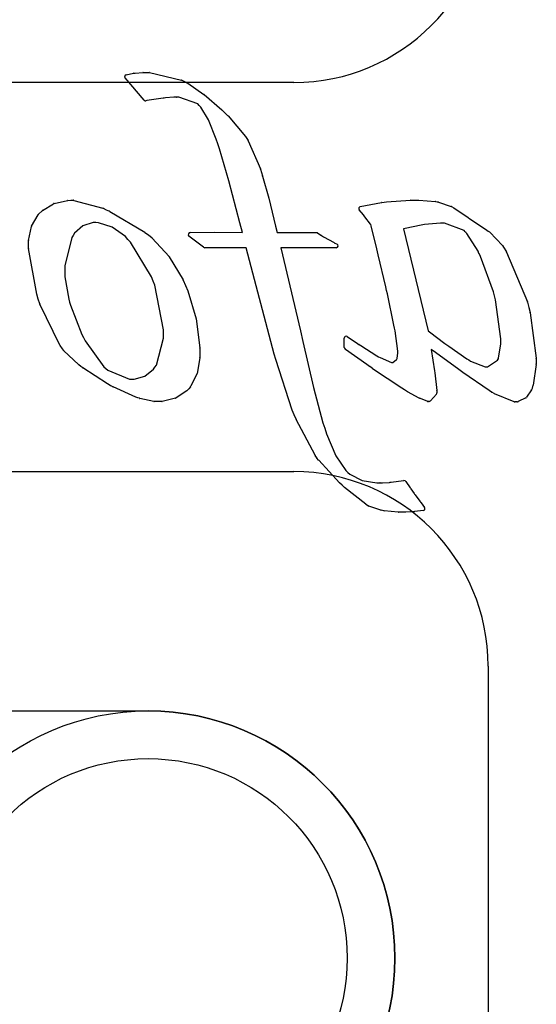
# Model space of a CAD drawing. Extents: x 0 to 29, y 0 to 17.
# Tile 7 of 9: x 22.1 to 24.7, y 4.8 to 9.8. Entities that reach past the tile are written whole.
import ezdxf

# ---------------------------------------------------------------- set-up
doc = ezdxf.new("R2010")
doc.units = 0
for name, color, linetype in [('Hole', 1, 'CONTINUOUS'), ('PartsArea-A', 111, 'CONTINUOUS'), ('PartsArea-B', 111, 'CONTINUOUS'), ('PartsSilk-B', 221, 'CONTINUOUS'), ('Resist-A', 2, 'CONTINUOUS'), ('Resist-B', 2, 'CONTINUOUS'), ('Silk-B', 140, 'CONTINUOUS')]:
    doc.layers.add(name, color=color, linetype=linetype)

msp = doc.modelspace()

# ---------------------------------------------------------------- linework, layer by layer
at = {"layer": 'Hole'}
msp.add_circle((22.75, 5), 1.025, dxfattribs=at)
at = {"layer": 'PartsArea-A'}
for p, q in [((23.5, 9.5), (5.5, 9.5)), ((5.5, 7.5), (23.5, 7.5)), ((24.5, 6.5), (24.5, 3.5))]:
    msp.add_line(p, q, dxfattribs=at)
for centre, start, end in [((23.5, 10.5), -90, 0), ((23.5, 6.5), 0, 90)]:
    msp.add_arc(centre, 1, start, end, dxfattribs=at)
at = {"layer": 'PartsArea-B'}
for p, q in [((23.5, 9.5), (5.5, 9.5)), ((5.5, 7.5), (23.5, 7.5)), ((24.5, 6.5), (24.5, 3.5))]:
    msp.add_line(p, q, dxfattribs=at)
for centre, start, end in [((23.5, 10.5), -90, 0), ((23.5, 6.5), 0, 90)]:
    msp.add_arc(centre, 1, start, end, dxfattribs=at)
at = {"layer": 'PartsSilk-B'}
for p, q in [((22.72983, 9.40904), (22.63196, 9.52354)), ((22.63761, 9.53985), (22.67581, 9.54745)), ((22.67637, 9.54754), (22.67973, 9.54801)), ((22.67992, 9.54804), (22.68363, 9.54849)), ((22.6843, 9.54855), (22.72381, 9.55063)), ((22.72434, 9.55064), (22.73871, 9.55064)), ((22.73871, 9.55064), (22.75526, 9.55098)), ((22.75773, 9.55072), (22.92151, 9.51268)), ((22.92389, 9.5118), (22.93832, 9.50425)), ((22.93832, 9.50425), (22.95324, 9.49657)), ((22.9543, 9.49594), (23.0376, 9.43906)), ((22.82778, 9.41899), (22.74469, 9.40666)), ((22.83322, 9.41968), (22.82778, 9.41899)), ((22.83926, 9.42058), (22.83344, 9.41971)), ((22.88269, 9.4241), (22.83926, 9.42058)), ((22.89692, 9.4241), (22.88269, 9.4241)), ((22.90881, 9.42481), (22.89753, 9.42412)), ((23.00608, 9.38952), (22.90881, 9.42481)), ((23.0385, 9.43836), (23.13056, 9.35869)), ((22.74469, 9.40666), (22.73915, 9.40569)), ((23.01386, 9.38177), (23.00608, 9.38952)), ((23.02157, 9.374), (23.01386, 9.38177)), ((23.06113, 9.30887), (23.02157, 9.374)), ((23.13105, 9.35824), (23.15062, 9.3389)), ((23.15062, 9.3389), (23.16144, 9.3289)), ((23.16228, 9.32803), (23.25131, 9.2231)), ((23.10137, 9.20936), (23.06113, 9.30887)), ((23.2521, 9.22203), (23.25866, 9.2118)), ((23.25866, 9.2118), (23.26506, 9.20194)), ((23.10948, 9.18435), (23.10137, 9.20936)), ((23.11776, 9.15939), (23.1095, 9.18428)), ((23.16597, 8.9954), (23.11776, 9.15939)), ((23.26585, 9.20047), (23.3283, 9.05625)), ((23.32867, 9.05523), (23.3397, 9.01957)), ((23.33979, 9.01928), (23.37125, 8.90542)), ((23.22313, 8.77939), (23.16597, 8.9954)), ((22.20657, 8.8427), (22.26355, 8.87721)), ((22.26654, 8.87842), (22.33637, 8.89407)), ((22.33833, 8.89431), (22.35338, 8.89465)), ((22.35376, 8.89465), (22.36505, 8.89448)), ((22.36749, 8.89414), (22.51692, 8.85407)), ((23.37132, 8.90514), (23.40654, 8.76172)), ((23.8422, 8.86203), (23.9517, 8.88261)), ((23.95231, 8.8827), (23.96444, 8.88421)), ((23.96444, 8.88421), (23.9765, 8.8859)), ((23.97719, 8.88598), (24.10109, 8.89463)), ((24.10179, 8.89465), (24.1424, 8.89465)), ((24.14311, 8.89462), (24.22905, 8.88852)), ((24.23024, 8.88837), (24.23694, 8.88707)), ((24.23694, 8.88707), (24.24355, 8.88594)), ((24.24516, 8.88552), (24.31001, 8.86283)), ((24.31178, 8.86201), (24.32264, 8.85563)), ((22.15121, 8.76243), (22.18495, 8.82063)), ((22.18646, 8.82262), (22.20461, 8.84115)), ((22.51841, 8.85354), (22.53537, 8.84596)), ((22.53541, 8.84594), (22.55247, 8.83821)), ((22.55348, 8.83769), (22.73297, 8.73039)), ((23.85782, 8.82032), (23.8364, 8.84576)), ((23.86175, 8.81537), (23.85782, 8.82032)), ((23.86611, 8.8101), (23.86188, 8.81521)), ((23.89503, 8.77266), (23.86611, 8.8101)), ((24.32311, 8.85533), (24.39718, 8.80601)), ((24.39755, 8.80576), (24.40636, 8.7993)), ((22.13506, 8.688), (22.15008, 8.75947)), ((22.41463, 8.763), (22.37159, 8.72523)), ((22.46847, 8.77975), (22.41463, 8.763)), ((22.48067, 8.77994), (22.46847, 8.77975)), ((22.49531, 8.77955), (22.48067, 8.77994)), ((22.56587, 8.75717), (22.49531, 8.77955)), ((22.63363, 8.70773), (22.56587, 8.75717)), ((23.23605, 8.72838), (23.22313, 8.77939)), ((23.40658, 8.76156), (23.41412, 8.72838)), ((23.89666, 8.77041), (23.89503, 8.77266)), ((23.89861, 8.76264), (23.89666, 8.77041)), ((23.92685, 8.64543), (23.89861, 8.76264)), ((24.15502, 8.76615), (24.07262, 8.75008)), ((24.17233, 8.76931), (24.15502, 8.76615)), ((24.25444, 8.77764), (24.17233, 8.76931)), ((24.26215, 8.77764), (24.25444, 8.77764)), ((24.27558, 8.77728), (24.26215, 8.77764)), ((24.37601, 8.73896), (24.27558, 8.77728)), ((24.40636, 8.7993), (24.41466, 8.79403)), ((24.41486, 8.7939), (24.49302, 8.74162)), ((22.35764, 8.70366), (22.32214, 8.55717)), ((22.3645, 8.71443), (22.35764, 8.70366)), ((22.37159, 8.72523), (22.3645, 8.71443)), ((22.64682, 8.69363), (22.63363, 8.70773)), ((22.7338, 8.72984), (22.75166, 8.71661)), ((22.75184, 8.71647), (22.77083, 8.70171)), ((23.03581, 8.6528), (22.96077, 8.71097)), ((22.96673, 8.72887), (23.0922, 8.73105)), ((23.09256, 8.73105), (23.23605, 8.72838)), ((23.41412, 8.72838), (23.61629, 8.72838)), ((23.62175, 8.72676), (23.63846, 8.71586)), ((23.63869, 8.7157), (23.64002, 8.71478)), ((23.64002, 8.71478), (23.64125, 8.71411)), ((23.64178, 8.7138), (23.65254, 8.70701)), ((23.65254, 8.70701), (23.6531, 8.70668)), ((23.6531, 8.70668), (23.7069, 8.67737)), ((24.07262, 8.75008), (24.06465, 8.74829)), ((24.06465, 8.74829), (24.19123, 8.22359)), ((24.38243, 8.73185), (24.37601, 8.73896)), ((24.38981, 8.72431), (24.38271, 8.73154)), ((24.44803, 8.63238), (24.38981, 8.72431)), ((24.49321, 8.74149), (24.50028, 8.73652)), ((24.50028, 8.73652), (24.50677, 8.73214)), ((24.50842, 8.73074), (24.573, 8.66289)), ((22.13457, 8.6703), (22.13484, 8.68612)), ((22.13485, 8.64909), (22.13457, 8.67)), ((22.66011, 8.67985), (22.64692, 8.69351)), ((22.76851, 8.50125), (22.66011, 8.67985)), ((22.77207, 8.70056), (22.85819, 8.60629)), ((23.70694, 8.67735), (23.70799, 8.67689)), ((23.70843, 8.67668), (23.72256, 8.66965)), ((24.57418, 8.6614), (24.57934, 8.65336)), ((24.57942, 8.65323), (24.5941, 8.62953)), ((22.17732, 8.41293), (22.13501, 8.64744)), ((22.8594, 8.60467), (22.93056, 8.48537)), ((23.25543, 8.6507), (23.04194, 8.6507)), ((23.39968, 8.10446), (23.25543, 8.6507)), ((23.71811, 8.6507), (23.43354, 8.6507)), ((23.43354, 8.6507), (23.53377, 8.22359)), ((23.93055, 8.62991), (23.92685, 8.64543)), ((23.93427, 8.61452), (23.93056, 8.62988)), ((23.97308, 8.44897), (23.93427, 8.61452)), ((24.45269, 8.62147), (24.44803, 8.63238)), ((24.46091, 8.60535), (24.45299, 8.62084)), ((24.52728, 8.42444), (24.46091, 8.60535)), ((24.59482, 8.62813), (24.70238, 8.3721)), ((22.32214, 8.55717), (22.32198, 8.53866)), ((22.32198, 8.53866), (22.32198, 8.50053)), ((22.77695, 8.47935), (22.76851, 8.50125)), ((22.32198, 8.50053), (22.3428, 8.38563)), ((22.78545, 8.45766), (22.77697, 8.47929)), ((22.82957, 8.22838), (22.78545, 8.45766)), ((22.93116, 8.48417), (22.94287, 8.45675)), ((22.94287, 8.45675), (22.95482, 8.42964)), ((22.18557, 8.38688), (22.17764, 8.41165)), ((22.95525, 8.42845), (22.99752, 8.28614)), ((23.97713, 8.4312), (23.97308, 8.44897)), ((23.98121, 8.41351), (23.97714, 8.43118)), ((24.01527, 8.25238), (23.98121, 8.41351)), ((24.53233, 8.40421), (24.52728, 8.42444)), ((24.53769, 8.38368), (24.53239, 8.40398)), ((22.19363, 8.36245), (22.18559, 8.3868)), ((22.29689, 8.14938), (22.19413, 8.36122)), ((22.3428, 8.38563), (22.34687, 8.37044)), ((22.34687, 8.37044), (22.35093, 8.35544)), ((22.35093, 8.35544), (22.40969, 8.20453)), ((24.56488, 8.18267), (24.53769, 8.38368)), ((24.70289, 8.37052), (24.70906, 8.34432)), ((24.70906, 8.34432), (24.71547, 8.31784)), ((24.71566, 8.31685), (24.74761, 8.08336)), ((22.99785, 8.28457), (23.01694, 8.13559)), ((24.01806, 8.2378), (24.01527, 8.25238)), ((22.40969, 8.20453), (22.41727, 8.18934)), ((22.82993, 8.20417), (22.82957, 8.22838)), ((22.82973, 8.18674), (22.82993, 8.20417)), ((23.53381, 8.22341), (23.54561, 8.16852)), ((24.02093, 8.22324), (24.01807, 8.23775)), ((24.03537, 8.12001), (24.02093, 8.22324)), ((24.19123, 8.22359), (24.19777, 8.21884)), ((24.19788, 8.21875), (24.27757, 8.15908)), ((22.30973, 8.13122), (22.29776, 8.14792)), ((22.41727, 8.18934), (22.42595, 8.1721)), ((22.42595, 8.1721), (22.52195, 8.03898)), ((22.79287, 8.04747), (22.82973, 8.18674)), ((23.54561, 8.16852), (23.60049, 7.93296)), ((23.75967, 8.13842), (23.75967, 8.18566)), ((23.77521, 8.19399), (23.82727, 8.15935)), ((23.82733, 8.1593), (23.83536, 8.15387)), ((23.8356, 8.15372), (23.84409, 8.14806)), ((23.84409, 8.14806), (23.92734, 8.09581)), ((24.2777, 8.15899), (24.28703, 8.15177)), ((24.28703, 8.15177), (24.29676, 8.14471)), ((24.55356, 8.08509), (24.56518, 8.15515)), ((24.56488, 8.16285), (24.56488, 8.18267)), ((24.56518, 8.15515), (24.56489, 8.16245)), ((22.3148, 8.12452), (22.30989, 8.13101)), ((22.39342, 8.04889), (22.31585, 8.12334)), ((23.01702, 8.13443), (23.01737, 8.10404)), ((23.01737, 8.10384), (23.01722, 8.0861)), ((23.40683, 8.07651), (23.39968, 8.10446)), ((23.7664, 8.1285), (23.76394, 8.13022)), ((23.87528, 8.05066), (23.76658, 8.12838)), ((24.03095, 8.08173), (24.03557, 8.111)), ((24.03537, 8.11409), (24.03537, 8.12001)), ((24.03557, 8.111), (24.0354, 8.11338)), ((24.21696, 8.12073), (24.20603, 8.12831)), ((24.20603, 8.12831), (24.22334, 8.01852)), ((24.34176, 8.0298), (24.21696, 8.12073)), ((24.29676, 8.14471), (24.39084, 8.07994)), ((22.40388, 8.04076), (22.39424, 8.04818)), ((22.78565, 8.03706), (22.79287, 8.04747)), ((23.01705, 8.08439), (23.00247, 8.00474)), ((23.49217, 7.81651), (23.40702, 8.07587)), ((23.89029, 8.0399), (23.87528, 8.05066)), ((23.92734, 8.09581), (23.93547, 8.0909)), ((23.93547, 8.0909), (23.9436, 8.08612)), ((23.9436, 8.08612), (24.00291, 8.06055)), ((24.00291, 8.06055), (24.00642, 8.06019)), ((24.00642, 8.06019), (24.00945, 8.06055)), ((24.00945, 8.06055), (24.029, 8.0759)), ((24.029, 8.0759), (24.02991, 8.0787)), ((24.02997, 8.07887), (24.03095, 8.08173)), ((24.39084, 8.07994), (24.40002, 8.07415)), ((24.40002, 8.07415), (24.40935, 8.06849)), ((24.40935, 8.06849), (24.48385, 8.0383)), ((24.49728, 8.03846), (24.54842, 8.07232)), ((24.54842, 8.07232), (24.5509, 8.0787)), ((24.55099, 8.07894), (24.55356, 8.08509)), ((24.74756, 8.05148), (24.73091, 7.94513)), ((24.7477, 8.08182), (24.74735, 8.06247)), ((24.74735, 8.06247), (24.74767, 8.05338)), ((22.41379, 8.03321), (22.40392, 8.04072)), ((22.54079, 7.95181), (22.41445, 8.03274)), ((22.52195, 8.03898), (22.53252, 8.02981)), ((22.53252, 8.02981), (22.54329, 8.02083)), ((22.54329, 8.02083), (22.65465, 7.97493)), ((22.73425, 7.99119), (22.7784, 8.02701)), ((22.7784, 8.02701), (22.78565, 8.03706)), ((23.00157, 8.00205), (22.96957, 7.93845)), ((23.90523, 8.02926), (23.89032, 8.03988)), ((24.05509, 7.9292), (23.90548, 8.02909)), ((24.22334, 8.01852), (24.22539, 8.00824)), ((24.22551, 8.00743), (24.23595, 7.91688)), ((24.3557, 8.01944), (24.34176, 8.0298)), ((24.36983, 8.00899), (24.35572, 8.01942)), ((24.50479, 7.91683), (24.37014, 8.00877)), ((24.48385, 8.0383), (24.48951, 8.03794)), ((24.48951, 8.03794), (24.49728, 8.03846)), ((22.55584, 7.94324), (22.54124, 7.95154)), ((22.65465, 7.97493), (22.66633, 7.97473)), ((22.66633, 7.97473), (22.67901, 7.97509)), ((22.67901, 7.97509), (22.73425, 7.99119)), ((22.56968, 7.93605), (22.55618, 7.94305)), ((22.68712, 7.88332), (22.57019, 7.9358)), ((22.94902, 7.9151), (22.89443, 7.87868)), ((22.95944, 7.92636), (22.95096, 7.91679)), ((22.96817, 7.93637), (22.95948, 7.92642)), ((23.60049, 7.93296), (23.64994, 7.75131)), ((24.07007, 7.91975), (24.05531, 7.92906)), ((24.08467, 7.91067), (24.07012, 7.91972)), ((24.14486, 7.87749), (24.08512, 7.9104)), ((24.23338, 7.89799), (24.20354, 7.86392)), ((24.23602, 7.91551), (24.23586, 7.9084)), ((24.23586, 7.9084), (24.23586, 7.90458)), ((24.51787, 7.90876), (24.50518, 7.91658)), ((24.5303, 7.90123), (24.51794, 7.90871)), ((24.63368, 7.85908), (24.53171, 7.90053)), ((24.7227, 7.92029), (24.69675, 7.88199)), ((24.73056, 7.94365), (24.72395, 7.92287)), ((22.69692, 7.87984), (22.6879, 7.88301)), ((22.70628, 7.87678), (22.69714, 7.87977)), ((22.77978, 7.86061), (22.70725, 7.87651)), ((22.80529, 7.86038), (22.78192, 7.86038)), ((22.82076, 7.86072), (22.80551, 7.86038)), ((22.8912, 7.87727), (22.82285, 7.86099)), ((24.18695, 7.86151), (24.14616, 7.87689)), ((24.19295, 7.86049), (24.18925, 7.86095)), ((24.19656, 7.86052), (24.19472, 7.86042)), ((24.64227, 7.85811), (24.637, 7.85835)), ((24.65167, 7.85896), (24.64374, 7.85815)), ((24.6929, 7.87863), (24.65508, 7.85994)), ((23.50217, 7.79229), (23.49243, 7.8158)), ((23.51193, 7.76894), (23.50218, 7.79226)), ((23.60917, 7.58392), (23.51231, 7.76815)), ((23.64994, 7.75131), (23.65892, 7.72307)), ((23.65892, 7.72307), (23.66809, 7.69483)), ((23.66809, 7.69483), (23.71595, 7.58169)), ((23.61897, 7.57016), (23.60991, 7.58272)), ((23.62779, 7.55886), (23.6192, 7.56985)), ((23.7353, 7.44283), (23.62834, 7.55822)), ((23.71595, 7.58169), (23.76709, 7.50599)), ((23.76709, 7.50599), (23.77789, 7.49626)), ((23.77789, 7.49626), (23.78866, 7.48676)), ((23.74806, 7.43076), (23.73577, 7.44235)), ((23.78866, 7.48676), (23.85147, 7.45429)), ((23.85147, 7.45429), (23.92669, 7.44226)), ((23.92669, 7.44226), (23.94336, 7.44296)), ((23.94378, 7.44297), (23.95577, 7.44297)), ((23.95577, 7.44297), (23.99178, 7.44493)), ((23.99178, 7.44493), (23.99656, 7.44528)), ((23.99656, 7.44528), (24.00131, 7.4458)), ((24.00131, 7.4458), (24.06485, 7.45394)), ((24.06485, 7.45394), (24.06656, 7.4542)), ((24.07637, 7.44987), (24.09835, 7.41705)), ((23.7603, 7.41906), (23.74823, 7.43061)), ((23.86997, 7.33203), (23.761, 7.41845)), ((24.0984, 7.41697), (24.09998, 7.41456)), ((24.10006, 7.41444), (24.10157, 7.41207)), ((24.10157, 7.41207), (24.11973, 7.38718)), ((24.11973, 7.38718), (24.12143, 7.38507)), ((24.12168, 7.38474), (24.12415, 7.38139)), ((24.12415, 7.38139), (24.14919, 7.34776)), ((24.14936, 7.34753), (24.15187, 7.34395)), ((24.15187, 7.34395), (24.15444, 7.34091)), ((24.1549, 7.34033), (24.17282, 7.3157)), ((23.87961, 7.32614), (23.87103, 7.3313)), ((23.88434, 7.32365), (23.88013, 7.32585)), ((23.94761, 7.30235), (23.8858, 7.32303)), ((23.95548, 7.30059), (23.94867, 7.30206)), ((23.96353, 7.29935), (23.9561, 7.30047)), ((24.03766, 7.29214), (23.96405, 7.29929)), ((24.07615, 7.29209), (24.03863, 7.29209)), ((24.11256, 7.29399), (24.07668, 7.2921)), ((24.12152, 7.29473), (24.11286, 7.29401)), ((24.16588, 7.29989), (24.12184, 7.29477))]:
    msp.add_line(p, q, dxfattribs=at)
for centre, radius, start, end in [((22.63956, 9.53004), 0.01, 101.24253, -139.46085), ((22.67776, 9.53764), 0.01, 97.99231, 101.24253), ((22.68112, 9.53811), 0.01, 96.89055, 97.99231), ((22.68483, 9.53856), 0.01, 93.03687, 96.89055), ((22.72434, 9.54064), 0.01, 90, 93.03687), ((22.75547, 9.54098), 0.01, 76.93666, 91.20303), ((22.91925, 9.50294), 0.01, 62.35886, 76.93666), ((22.94866, 9.48768), 0.01, 55.6744, 62.74313), ((22.83196, 9.4296), 0.01, -82.76127, -81.48907), ((22.89692, 9.4341), 0.01, -90, -86.50231), ((23.03196, 9.4308), 0.01, 49.13759, 55.6744), ((22.73743, 9.41554), 0.01, -139.46085, -80.09492), ((23.12402, 9.35113), 0.01, 45.32416, 49.13759), ((23.15465, 9.32156), 0.01, 40.2969, 47.22907), ((23.24368, 9.21663), 0.01, 32.67328, 40.2969), ((23.11899, 9.18743), 0.01, -162.05444, -161.63753), ((23.25667, 9.1965), 0.01, 23.38664, 32.95901), ((23.31912, 9.05228), 0.01, 17.16595, 23.38664), ((23.33015, 9.01662), 0.01, 15.42597, 17.16595), ((22.26873, 8.86866), 0.01, 102.64685, 121.20274), ((22.33856, 8.88431), 0.01, 91.31757, 102.63416), ((22.3536, 8.88465), 0.01, 89.08335, 91.27804), ((22.3649, 8.88448), 0.01, 74.99109, 89.13126), ((23.36161, 8.90276), 0.01, 13.77215, 15.42597), ((23.84405, 8.8522), 0.01, 100.65836, -139.90832), ((23.95355, 8.87278), 0.01, 97.12502, 100.65836), ((23.97789, 8.876), 0.01, 94.01217, 97.99231), ((24.10179, 8.88465), 0.01, 90, 94.01217), ((24.1424, 8.88465), 0.01, 85.92664, 90), ((24.22834, 8.87855), 0.01, 79.04957, 85.92664), ((24.24186, 8.87608), 0.01, 70.73158, 80.27403), ((24.30671, 8.85339), 0.01, 59.53736, 70.73158), ((24.31757, 8.84701), 0.01, 56.34173, 59.53736), ((22.1936, 8.81561), 0.01, 135.52638, 149.89943), ((22.21175, 8.83415), 0.01, 121.20949, 135.59588), ((22.51433, 8.84441), 0.01, 65.92116, 74.98789), ((22.53129, 8.83683), 0.01, 65.66513, 65.91553), ((22.54835, 8.8291), 0.01, 59.15409, 65.63959), ((23.86958, 8.82159), 0.01, -141.53705, -140.35583), ((24.39164, 8.79769), 0.01, 53.78312, 56.34173), ((22.15987, 8.75741), 0.01, 149.90013, 168.13151), ((23.39683, 8.75934), 0.01, 12.82712, 13.77215), ((24.4093, 8.78559), 0.01, 56.21457, 57.58155), ((22.72784, 8.72181), 0.01, 53.41658, 59.13047), ((22.74571, 8.70858), 0.01, 52.15519, 53.46351), ((22.9669, 8.71887), 0.01, 90.97393, -127.80965), ((23.09237, 8.72105), 0.01, 88.91151, 90.97393), ((23.61629, 8.71838), 0.01, 56.91369, 90), ((23.633, 8.70748), 0.01, 55.30847, 56.91369), ((23.63644, 8.70534), 0.01, 57.73965, 61.25696), ((24.38985, 8.73855), 0.01001, -137.91907, -135.52638), ((24.48746, 8.73331), 0.01, 54.89531, 56.21457), ((24.50118, 8.72385), 0.01, 43.58107, 56.00796), ((22.14457, 8.67013), 0.01, 179.02607, -179.23828), ((22.14484, 8.68595), 0.01, 168.16154, 179.0093), ((22.65412, 8.70045), 0.01, -136.94698, -136.01999), ((22.76469, 8.69381), 0.01, 42.4471, 52.1452), ((23.70293, 8.66819), 0.01, 66.3575, 66.61336), ((23.70398, 8.66773), 0.01, 63.56313, 66.3575), ((23.71811, 8.6607), 0.01, -90, 63.56313), ((24.56576, 8.656), 0.01, 32.67328, 43.58107), ((24.57092, 8.64796), 0.01, 31.79891, 32.67328), ((22.14485, 8.64922), 0.01, -179.2552, -169.7723), ((22.85081, 8.59955), 0.01, 30.79671, 42.41473), ((23.04194, 8.6607), 0.01, -127.80965, -90), ((23.94028, 8.63223), 0.01, -166.58893, -166.40844), ((24.46189, 8.62539), 0.01, -156.92178, -152.92225), ((24.5856, 8.62426), 0.01, 22.76973, 31.79891), ((22.78628, 8.48294), 0.01, -158.95426, -158.59647), ((22.92197, 8.48025), 0.01, 23.1007, 30.81311), ((22.18716, 8.4147), 0.01, -169.80279, -162.25124), ((22.94567, 8.42561), 0.01, 16.51251, 23.77792), ((23.98688, 8.43342), 0.01, -167.17288, -167.04835), ((24.54203, 8.40663), 0.01, -165.99156, -164.62928), ((22.19509, 8.38993), 0.01, -162.23568, -161.73436), ((22.20313, 8.36558), 0.01, -161.76431, -154.12299), ((24.69316, 8.36823), 0.01, 13.2438, 22.76973), ((24.70575, 8.31549), 0.01, 7.81418, 13.59156), ((22.98793, 8.28329), 0.01, 7.35238, 16.54335), ((23.52403, 8.22131), 0.01, 12.11876, 13.17493), ((24.02788, 8.23968), 0.01, -169.16209, -168.86989), ((24.19189, 8.21075), 0.01, 53.17597, 53.98947), ((22.30589, 8.15375), 0.01, -154.10085, -144.3565), ((23.76967, 8.18566), 0.01, 56.37347, 180), ((23.82173, 8.15102), 0.01, 55.92839, 56.37347), ((23.83, 8.14543), 0.01, 55.96048, 57.58155), ((24.27158, 8.15108), 0.01, 52.27073, 53.17597), ((24.57488, 8.16285), 0.01, 180, -177.7071), ((22.31786, 8.13705), 0.01, -144.3558, -142.86671), ((22.32277, 8.13055), 0.01, -142.88932, -133.82537), ((23.00702, 8.13432), 0.01, 0.63023, 7.30035), ((23.00737, 8.10393), 0.01, -0.51565, 0.65768), ((23.76967, 8.13842), 0.01, 180, -124.9451), ((23.77213, 8.1367), 0.01, -124.9451, -123.70596), ((24.04537, 8.11409), 0.01, 180, -175.92664), ((22.40034, 8.0561), 0.01, -133.82424, -127.58234), ((23.00722, 8.08619), 0.01, -10.37664, -0.49285), ((23.41652, 8.07899), 0.01, -165.64422, -161.81873), ((24.03942, 8.07561), 0.01, 160.96692, 161.99992), ((24.56022, 8.07508), 0.01, 157.30524, 158.77323), ((24.73768, 8.05303), 0.01, -8.91604, 2.00654), ((24.7377, 8.082), 0.01, -1.03121, 7.81418), ((22.40998, 8.04868), 0.01, -127.60354, -127.28474), ((22.41984, 8.04116), 0.01, -127.27136, -122.64324), ((22.99263, 8.00654), 0.01, -26.6675, -10.3745), ((23.89612, 8.04803), 0.01, -125.6442, -125.4378), ((23.91103, 8.03741), 0.01, -125.4378, -123.70596), ((24.21558, 8.00628), 0.01, 6.60603, 11.2987), ((24.36167, 8.02746), 0.01, -126.66359, -126.47836), ((24.37578, 8.01703), 0.01, -126.50328, -124.3256), ((22.54618, 7.96023), 0.01, -122.62504, -119.61573), ((24.72103, 7.94668), 0.01, -17.63772, -8.91604), ((22.56078, 7.95193), 0.01, -119.61691, -117.41369), ((22.57428, 7.94492), 0.01, -117.41135, -114.17263), ((22.94348, 7.92342), 0.01, -56.34173, -41.54569), ((22.95195, 7.933), 0.01, -41.55748, -41.11268), ((22.96064, 7.94294), 0.01, -41.10502, -26.71003), ((24.06064, 7.93752), 0.01, -123.70596, -122.2119), ((24.0754, 7.92821), 0.01, -122.2119, -121.87782), ((24.08995, 7.91916), 0.01, -121.87782, -118.87102), ((24.22586, 7.90458), 0.01, -41.22905, 0), ((24.22602, 7.91573), 0.01, -1.2603, 6.60603), ((24.51043, 7.92509), 0.01, -124.3256, -121.67132), ((24.52312, 7.91727), 0.01001, -121.67132, -121.17982), ((24.53548, 7.90979), 0.01001, -121.17982, -112.15259), ((24.71442, 7.9259), 0.01, -34.11906, -17.63772), ((22.69122, 7.89244), 0.01, -114.20684, -109.36046), ((22.70024, 7.88928), 0.01, -109.37651, -108.08116), ((22.70939, 7.88628), 0.01, -108.12681, -102.3667), ((22.78192, 7.87038), 0.01, -102.35483, -90), ((22.80529, 7.87038), 0.01, -90, -88.73194), ((22.82053, 7.87072), 0.01, -88.68243, -76.59894), ((22.88888, 7.887), 0.01, -76.58893, -56.29343), ((24.14969, 7.88625), 0.01, -118.87102, -110.6633), ((24.19048, 7.87087), 0.01, -110.6633, -97.06814), ((24.19418, 7.87041), 0.01, -97.06814, -86.90594), ((24.19602, 7.87051), 0.01, -86.90594, -41.22905), ((24.63745, 7.86834), 0.01, -112.15259, -92.57915), ((24.64272, 7.8681), 0.01, -92.57915, -84.14691), ((24.65065, 7.86891), 0.01, -84.14691, -63.71669), ((24.68847, 7.8876), 0.01, -63.71669, -34.11906), ((23.50167, 7.81963), 0.01, -161.81873, -157.48589), ((23.51141, 7.79612), 0.01, -157.48589, -157.30524), ((23.52116, 7.7728), 0.01, -157.30524, -152.2815), ((23.61802, 7.58857), 0.01, -152.2815, -144.19589), ((23.62708, 7.57601), 0.01, -144.19589, -141.98434), ((23.63567, 7.56502), 0.01, -141.98434, -137.14809), ((23.74263, 7.44963), 0.01, -137.14809, -133.29864), ((23.94378, 7.43297), 0.01, 90, 92.40741), ((24.06806, 7.44431), 0.01, 33.78543, 98.62423), ((23.75492, 7.43804), 0.01, -133.29864, -131.99999), ((23.76721, 7.42629), 0.01, -133.70357, -128.38246), ((24.09004, 7.41149), 0.01, 33.24494, 33.78543), ((24.09162, 7.40908), 0.01, 32.41845, 33.24494), ((24.11363, 7.37881), 0.01, 36.37707, 38.74928), ((24.14117, 7.34179), 0.01, 35.02487, 36.66359), ((24.14681, 7.33445), 0.01, 36.01053, 40.25319), ((23.87618, 7.33987), 0.01, -128.38246, -121.00307), ((23.88476, 7.33471), 0.01, -121.00307, -117.59037), ((23.88897, 7.33251), 0.01, -117.59037, -108.48933), ((23.95078, 7.31183), 0.01, -108.48933, -102.18684), ((23.95759, 7.31036), 0.01, -102.18684, -98.56759), ((23.96502, 7.30924), 0.01, -98.56759, -95.56802), ((24.03863, 7.30209), 0.01, -95.56802, -90), ((24.07615, 7.30209), 0.01, -90, -86.96313), ((24.11203, 7.30398), 0.01, -86.96313, -85.24111), ((24.12069, 7.3047), 0.01, -85.24111, -83.39397), ((24.16473, 7.30982), 0.01, -83.39397, 36.01053)]:
    msp.add_arc(centre, radius, start, end, dxfattribs=at)
at = {"layer": 'Resist-A'}
msp.add_line((21.5, 6.27), (22.75, 6.27), dxfattribs=at)
msp.add_circle((22.75, 5), 1.27, dxfattribs=at)
msp.add_arc((22.75, 5), 1.27, -90, 90, dxfattribs=at)
at = {"layer": 'Resist-B'}
msp.add_line((21.5, 6.27), (22.75, 6.27), dxfattribs=at)
msp.add_circle((22.75, 5), 1.27, dxfattribs=at)
msp.add_arc((22.75, 5), 1.27, -90, 90, dxfattribs=at)
at = {"layer": 'Silk-B'}
for p, q in [((22.72983, 9.40904), (22.63196, 9.52354)), ((22.63761, 9.53985), (22.67581, 9.54745)), ((22.67637, 9.54754), (22.67973, 9.54801)), ((22.67992, 9.54804), (22.68363, 9.54849)), ((22.6843, 9.54855), (22.72381, 9.55063)), ((22.72434, 9.55064), (22.73871, 9.55064)), ((22.73871, 9.55064), (22.75526, 9.55098)), ((22.75773, 9.55072), (22.92151, 9.51268)), ((22.92389, 9.5118), (22.93832, 9.50425)), ((22.93832, 9.50425), (22.95324, 9.49657)), ((22.9543, 9.49594), (23.0376, 9.43906)), ((22.82778, 9.41899), (22.74469, 9.40666)), ((22.83322, 9.41968), (22.82778, 9.41899)), ((22.83926, 9.42058), (22.83344, 9.41971)), ((22.88269, 9.4241), (22.83926, 9.42058)), ((22.89692, 9.4241), (22.88269, 9.4241)), ((22.90881, 9.42481), (22.89753, 9.42412)), ((23.00608, 9.38952), (22.90881, 9.42481)), ((23.0385, 9.43836), (23.13056, 9.35869)), ((22.74469, 9.40666), (22.73915, 9.40569)), ((23.01386, 9.38177), (23.00608, 9.38952)), ((23.02157, 9.374), (23.01386, 9.38177)), ((23.06113, 9.30887), (23.02157, 9.374)), ((23.13105, 9.35824), (23.15062, 9.3389)), ((23.15062, 9.3389), (23.16144, 9.3289)), ((23.16228, 9.32803), (23.25131, 9.2231)), ((23.10137, 9.20936), (23.06113, 9.30887)), ((23.2521, 9.22203), (23.25866, 9.2118)), ((23.25866, 9.2118), (23.26506, 9.20194)), ((23.10948, 9.18435), (23.10137, 9.20936)), ((23.11776, 9.15939), (23.1095, 9.18428)), ((23.16597, 8.9954), (23.11776, 9.15939)), ((23.26585, 9.20047), (23.3283, 9.05625)), ((23.32867, 9.05523), (23.3397, 9.01957)), ((23.33979, 9.01928), (23.37125, 8.90542)), ((23.22313, 8.77939), (23.16597, 8.9954)), ((22.20657, 8.8427), (22.26355, 8.87721)), ((22.26654, 8.87842), (22.33637, 8.89407)), ((22.33833, 8.89431), (22.35338, 8.89465)), ((22.35376, 8.89465), (22.36505, 8.89448)), ((22.36749, 8.89414), (22.51692, 8.85407)), ((23.37132, 8.90514), (23.40654, 8.76172)), ((23.8422, 8.86203), (23.9517, 8.88261)), ((23.95231, 8.8827), (23.96444, 8.88421)), ((23.96444, 8.88421), (23.9765, 8.8859)), ((23.97719, 8.88598), (24.10109, 8.89463)), ((24.10179, 8.89465), (24.1424, 8.89465)), ((24.14311, 8.89462), (24.22905, 8.88852)), ((24.23024, 8.88837), (24.23694, 8.88707)), ((24.23694, 8.88707), (24.24355, 8.88594)), ((24.24516, 8.88552), (24.31001, 8.86283)), ((24.31178, 8.86201), (24.32264, 8.85563)), ((22.15121, 8.76243), (22.18495, 8.82063)), ((22.18646, 8.82262), (22.20461, 8.84115)), ((22.51841, 8.85354), (22.53537, 8.84596)), ((22.53541, 8.84594), (22.55247, 8.83821)), ((22.55348, 8.83769), (22.73297, 8.73039)), ((23.85782, 8.82032), (23.8364, 8.84576)), ((23.86175, 8.81537), (23.85782, 8.82032)), ((23.86611, 8.8101), (23.86188, 8.81521)), ((23.89503, 8.77266), (23.86611, 8.8101)), ((24.32311, 8.85533), (24.39718, 8.80601)), ((24.39755, 8.80576), (24.40636, 8.7993)), ((22.13506, 8.688), (22.15008, 8.75947)), ((22.41463, 8.763), (22.37159, 8.72523)), ((22.46847, 8.77975), (22.41463, 8.763)), ((22.48067, 8.77994), (22.46847, 8.77975)), ((22.49531, 8.77955), (22.48067, 8.77994)), ((22.56587, 8.75717), (22.49531, 8.77955)), ((22.63363, 8.70773), (22.56587, 8.75717)), ((23.23605, 8.72838), (23.22313, 8.77939)), ((23.40658, 8.76156), (23.41412, 8.72838)), ((23.89666, 8.77041), (23.89503, 8.77266)), ((23.89861, 8.76264), (23.89666, 8.77041)), ((23.92685, 8.64543), (23.89861, 8.76264)), ((24.15502, 8.76615), (24.07262, 8.75008)), ((24.17233, 8.76931), (24.15502, 8.76615)), ((24.25444, 8.77764), (24.17233, 8.76931)), ((24.26215, 8.77764), (24.25444, 8.77764)), ((24.27558, 8.77728), (24.26215, 8.77764)), ((24.37601, 8.73896), (24.27558, 8.77728)), ((24.40636, 8.7993), (24.41466, 8.79403)), ((24.41486, 8.7939), (24.49302, 8.74162)), ((22.35764, 8.70366), (22.32214, 8.55717)), ((22.3645, 8.71443), (22.35764, 8.70366)), ((22.37159, 8.72523), (22.3645, 8.71443)), ((22.64682, 8.69363), (22.63363, 8.70773)), ((22.7338, 8.72984), (22.75166, 8.71661)), ((22.75184, 8.71647), (22.77083, 8.70171)), ((23.03581, 8.6528), (22.96077, 8.71097)), ((22.96673, 8.72887), (23.0922, 8.73105)), ((23.09256, 8.73105), (23.23605, 8.72838)), ((23.41412, 8.72838), (23.61629, 8.72838)), ((23.62175, 8.72676), (23.63846, 8.71586)), ((23.63869, 8.7157), (23.64002, 8.71478)), ((23.64002, 8.71478), (23.64125, 8.71411)), ((23.64178, 8.7138), (23.65254, 8.70701)), ((23.65254, 8.70701), (23.6531, 8.70668)), ((23.6531, 8.70668), (23.7069, 8.67737)), ((24.07262, 8.75008), (24.06465, 8.74829)), ((24.06465, 8.74829), (24.19123, 8.22359)), ((24.38243, 8.73185), (24.37601, 8.73896)), ((24.38981, 8.72431), (24.38271, 8.73154)), ((24.44803, 8.63238), (24.38981, 8.72431)), ((24.49321, 8.74149), (24.50028, 8.73652)), ((24.50028, 8.73652), (24.50677, 8.73214)), ((24.50842, 8.73074), (24.573, 8.66289)), ((22.13457, 8.6703), (22.13484, 8.68612)), ((22.13485, 8.64909), (22.13457, 8.67)), ((22.66011, 8.67985), (22.64692, 8.69351)), ((22.76851, 8.50125), (22.66011, 8.67985)), ((22.77207, 8.70056), (22.85819, 8.60629)), ((23.70694, 8.67735), (23.70799, 8.67689)), ((23.70843, 8.67668), (23.72256, 8.66965)), ((24.57418, 8.6614), (24.57934, 8.65336)), ((24.57942, 8.65323), (24.5941, 8.62953)), ((22.17732, 8.41293), (22.13501, 8.64744)), ((22.8594, 8.60467), (22.93056, 8.48537)), ((23.25543, 8.6507), (23.04194, 8.6507)), ((23.39968, 8.10446), (23.25543, 8.6507)), ((23.71811, 8.6507), (23.43354, 8.6507)), ((23.43354, 8.6507), (23.53377, 8.22359)), ((23.93055, 8.62991), (23.92685, 8.64543)), ((23.93427, 8.61452), (23.93056, 8.62988)), ((23.97308, 8.44897), (23.93427, 8.61452)), ((24.45269, 8.62147), (24.44803, 8.63238)), ((24.46091, 8.60535), (24.45299, 8.62084)), ((24.52728, 8.42444), (24.46091, 8.60535)), ((24.59482, 8.62813), (24.70238, 8.3721)), ((22.32214, 8.55717), (22.32198, 8.53866)), ((22.32198, 8.53866), (22.32198, 8.50053)), ((22.77695, 8.47935), (22.76851, 8.50125)), ((22.32198, 8.50053), (22.3428, 8.38563)), ((22.78545, 8.45766), (22.77697, 8.47929)), ((22.82957, 8.22838), (22.78545, 8.45766)), ((22.93116, 8.48417), (22.94287, 8.45675)), ((22.94287, 8.45675), (22.95482, 8.42964)), ((22.18557, 8.38688), (22.17764, 8.41165)), ((22.95525, 8.42845), (22.99752, 8.28614)), ((23.97713, 8.4312), (23.97308, 8.44897)), ((23.98121, 8.41351), (23.97714, 8.43118)), ((24.01527, 8.25238), (23.98121, 8.41351)), ((24.53233, 8.40421), (24.52728, 8.42444)), ((24.53769, 8.38368), (24.53239, 8.40398)), ((22.19363, 8.36245), (22.18559, 8.3868)), ((22.29689, 8.14938), (22.19413, 8.36122)), ((22.3428, 8.38563), (22.34687, 8.37044)), ((22.34687, 8.37044), (22.35093, 8.35544)), ((22.35093, 8.35544), (22.40969, 8.20453)), ((24.56488, 8.18267), (24.53769, 8.38368)), ((24.70289, 8.37052), (24.70906, 8.34432)), ((24.70906, 8.34432), (24.71547, 8.31784)), ((24.71566, 8.31685), (24.74761, 8.08336)), ((22.99785, 8.28457), (23.01694, 8.13559)), ((24.01806, 8.2378), (24.01527, 8.25238)), ((22.40969, 8.20453), (22.41727, 8.18934)), ((22.82993, 8.20417), (22.82957, 8.22838)), ((22.82973, 8.18674), (22.82993, 8.20417)), ((23.53381, 8.22341), (23.54561, 8.16852)), ((24.02093, 8.22324), (24.01807, 8.23775)), ((24.03537, 8.12001), (24.02093, 8.22324)), ((24.19123, 8.22359), (24.19777, 8.21884)), ((24.19788, 8.21875), (24.27757, 8.15908)), ((22.30973, 8.13122), (22.29776, 8.14792)), ((22.41727, 8.18934), (22.42595, 8.1721)), ((22.42595, 8.1721), (22.52195, 8.03898)), ((22.79287, 8.04747), (22.82973, 8.18674)), ((23.54561, 8.16852), (23.60049, 7.93296)), ((23.75967, 8.13842), (23.75967, 8.18566)), ((23.77521, 8.19399), (23.82727, 8.15935)), ((23.82733, 8.1593), (23.83536, 8.15387)), ((23.8356, 8.15372), (23.84409, 8.14806)), ((23.84409, 8.14806), (23.92734, 8.09581)), ((24.2777, 8.15899), (24.28703, 8.15177)), ((24.28703, 8.15177), (24.29676, 8.14471)), ((24.55356, 8.08509), (24.56518, 8.15515)), ((24.56488, 8.16285), (24.56488, 8.18267)), ((24.56518, 8.15515), (24.56489, 8.16245)), ((22.3148, 8.12452), (22.30989, 8.13101)), ((22.39342, 8.04889), (22.31585, 8.12334)), ((23.01702, 8.13443), (23.01737, 8.10404)), ((23.01737, 8.10384), (23.01722, 8.0861)), ((23.40683, 8.07651), (23.39968, 8.10446)), ((23.7664, 8.1285), (23.76394, 8.13022)), ((23.87528, 8.05066), (23.76658, 8.12838)), ((24.03095, 8.08173), (24.03557, 8.111)), ((24.03537, 8.11409), (24.03537, 8.12001)), ((24.03557, 8.111), (24.0354, 8.11338)), ((24.21696, 8.12073), (24.20603, 8.12831)), ((24.20603, 8.12831), (24.22334, 8.01852)), ((24.34176, 8.0298), (24.21696, 8.12073)), ((24.29676, 8.14471), (24.39084, 8.07994)), ((22.40388, 8.04076), (22.39424, 8.04818)), ((22.78565, 8.03706), (22.79287, 8.04747)), ((23.01705, 8.08439), (23.00247, 8.00474)), ((23.49217, 7.81651), (23.40702, 8.07587)), ((23.89029, 8.0399), (23.87528, 8.05066)), ((23.92734, 8.09581), (23.93547, 8.0909)), ((23.93547, 8.0909), (23.9436, 8.08612)), ((23.9436, 8.08612), (24.00291, 8.06055)), ((24.00291, 8.06055), (24.00642, 8.06019)), ((24.00642, 8.06019), (24.00945, 8.06055)), ((24.00945, 8.06055), (24.029, 8.0759)), ((24.029, 8.0759), (24.02991, 8.0787)), ((24.02997, 8.07887), (24.03095, 8.08173)), ((24.39084, 8.07994), (24.40002, 8.07415)), ((24.40002, 8.07415), (24.40935, 8.06849)), ((24.40935, 8.06849), (24.48385, 8.0383)), ((24.49728, 8.03846), (24.54842, 8.07232)), ((24.54842, 8.07232), (24.5509, 8.0787)), ((24.55099, 8.07894), (24.55356, 8.08509)), ((24.74756, 8.05148), (24.73091, 7.94513)), ((24.7477, 8.08182), (24.74735, 8.06247)), ((24.74735, 8.06247), (24.74767, 8.05338)), ((22.41379, 8.03321), (22.40392, 8.04072)), ((22.54079, 7.95181), (22.41445, 8.03274)), ((22.52195, 8.03898), (22.53252, 8.02981)), ((22.53252, 8.02981), (22.54329, 8.02083)), ((22.54329, 8.02083), (22.65465, 7.97493)), ((22.73425, 7.99119), (22.7784, 8.02701)), ((22.7784, 8.02701), (22.78565, 8.03706)), ((23.00157, 8.00205), (22.96957, 7.93845)), ((23.90523, 8.02926), (23.89032, 8.03988)), ((24.05509, 7.9292), (23.90548, 8.02909)), ((24.22334, 8.01852), (24.22539, 8.00824)), ((24.22551, 8.00743), (24.23595, 7.91688)), ((24.3557, 8.01944), (24.34176, 8.0298)), ((24.36983, 8.00899), (24.35572, 8.01942)), ((24.50479, 7.91683), (24.37014, 8.00877)), ((24.48385, 8.0383), (24.48951, 8.03794)), ((24.48951, 8.03794), (24.49728, 8.03846)), ((22.55584, 7.94324), (22.54124, 7.95154)), ((22.65465, 7.97493), (22.66633, 7.97473)), ((22.66633, 7.97473), (22.67901, 7.97509)), ((22.67901, 7.97509), (22.73425, 7.99119)), ((22.56968, 7.93605), (22.55618, 7.94305)), ((22.68712, 7.88332), (22.57019, 7.9358)), ((22.94902, 7.9151), (22.89443, 7.87868)), ((22.95944, 7.92636), (22.95096, 7.91679)), ((22.96817, 7.93637), (22.95948, 7.92642)), ((23.60049, 7.93296), (23.64994, 7.75131)), ((24.07007, 7.91975), (24.05531, 7.92906)), ((24.08467, 7.91067), (24.07012, 7.91972)), ((24.14486, 7.87749), (24.08512, 7.9104)), ((24.23338, 7.89799), (24.20354, 7.86392)), ((24.23602, 7.91551), (24.23586, 7.9084)), ((24.23586, 7.9084), (24.23586, 7.90458)), ((24.51787, 7.90876), (24.50518, 7.91658)), ((24.5303, 7.90123), (24.51794, 7.90871)), ((24.63368, 7.85908), (24.53171, 7.90053)), ((24.7227, 7.92029), (24.69675, 7.88199)), ((24.73056, 7.94365), (24.72395, 7.92287)), ((22.69692, 7.87984), (22.6879, 7.88301)), ((22.70628, 7.87678), (22.69714, 7.87977)), ((22.77978, 7.86061), (22.70725, 7.87651)), ((22.80529, 7.86038), (22.78192, 7.86038)), ((22.82076, 7.86072), (22.80551, 7.86038)), ((22.8912, 7.87727), (22.82285, 7.86099)), ((24.18695, 7.86151), (24.14616, 7.87689)), ((24.19295, 7.86049), (24.18925, 7.86095)), ((24.19656, 7.86052), (24.19472, 7.86042)), ((24.64227, 7.85811), (24.637, 7.85835)), ((24.65167, 7.85896), (24.64374, 7.85815)), ((24.6929, 7.87863), (24.65508, 7.85994)), ((23.50217, 7.79229), (23.49243, 7.8158)), ((23.51193, 7.76894), (23.50218, 7.79226)), ((23.60917, 7.58392), (23.51231, 7.76815)), ((23.64994, 7.75131), (23.65892, 7.72307)), ((23.65892, 7.72307), (23.66809, 7.69483)), ((23.66809, 7.69483), (23.71595, 7.58169)), ((23.61897, 7.57016), (23.60991, 7.58272)), ((23.62779, 7.55886), (23.6192, 7.56985)), ((23.7353, 7.44283), (23.62834, 7.55822)), ((23.71595, 7.58169), (23.76709, 7.50599)), ((23.76709, 7.50599), (23.77789, 7.49626)), ((23.77789, 7.49626), (23.78866, 7.48676)), ((23.74806, 7.43076), (23.73577, 7.44235)), ((23.78866, 7.48676), (23.85147, 7.45429)), ((23.85147, 7.45429), (23.92669, 7.44226)), ((23.92669, 7.44226), (23.94336, 7.44296)), ((23.94378, 7.44297), (23.95577, 7.44297)), ((23.95577, 7.44297), (23.99178, 7.44493)), ((23.99178, 7.44493), (23.99656, 7.44528)), ((23.99656, 7.44528), (24.00131, 7.4458)), ((24.00131, 7.4458), (24.06485, 7.45394)), ((24.06485, 7.45394), (24.06656, 7.4542)), ((24.07637, 7.44987), (24.09835, 7.41705)), ((23.7603, 7.41906), (23.74823, 7.43061)), ((23.86997, 7.33203), (23.761, 7.41845)), ((24.0984, 7.41697), (24.09998, 7.41456)), ((24.10006, 7.41444), (24.10157, 7.41207)), ((24.10157, 7.41207), (24.11973, 7.38718)), ((24.11973, 7.38718), (24.12143, 7.38507)), ((24.12168, 7.38474), (24.12415, 7.38139)), ((24.12415, 7.38139), (24.14919, 7.34776)), ((24.14936, 7.34753), (24.15187, 7.34395)), ((24.15187, 7.34395), (24.15444, 7.34091)), ((24.1549, 7.34033), (24.17282, 7.3157)), ((23.87961, 7.32614), (23.87103, 7.3313)), ((23.88434, 7.32365), (23.88013, 7.32585)), ((23.94761, 7.30235), (23.8858, 7.32303)), ((23.95548, 7.30059), (23.94867, 7.30206)), ((23.96353, 7.29935), (23.9561, 7.30047)), ((24.03766, 7.29214), (23.96405, 7.29929)), ((24.07615, 7.29209), (24.03863, 7.29209)), ((24.11256, 7.29399), (24.07668, 7.2921)), ((24.12152, 7.29473), (24.11286, 7.29401)), ((24.16588, 7.29989), (24.12184, 7.29477))]:
    msp.add_line(p, q, dxfattribs=at)
for centre, radius, start, end in [((22.63956, 9.53004), 0.01, 101.24253, -139.46085), ((22.67776, 9.53764), 0.01, 97.99231, 101.24253), ((22.68112, 9.53811), 0.01, 96.89055, 97.99231), ((22.68483, 9.53856), 0.01, 93.03687, 96.89055), ((22.72434, 9.54064), 0.01, 90, 93.03687), ((22.75547, 9.54098), 0.01, 76.93666, 91.20303), ((22.91925, 9.50294), 0.01, 62.35886, 76.93666), ((22.94866, 9.48768), 0.01, 55.6744, 62.74313), ((22.83196, 9.4296), 0.01, -82.76127, -81.48907), ((22.89692, 9.4341), 0.01, -90, -86.50231), ((23.03196, 9.4308), 0.01, 49.13759, 55.6744), ((22.73743, 9.41554), 0.01, -139.46085, -80.09492), ((23.12402, 9.35113), 0.01, 45.32416, 49.13759), ((23.15465, 9.32156), 0.01, 40.2969, 47.22907), ((23.24368, 9.21663), 0.01, 32.67328, 40.2969), ((23.11899, 9.18743), 0.01, -162.05444, -161.63753), ((23.25667, 9.1965), 0.01, 23.38664, 32.95901), ((23.31912, 9.05228), 0.01, 17.16595, 23.38664), ((23.33015, 9.01662), 0.01, 15.42597, 17.16595), ((22.26873, 8.86866), 0.01, 102.64685, 121.20274), ((22.33856, 8.88431), 0.01, 91.31757, 102.63416), ((22.3536, 8.88465), 0.01, 89.08335, 91.27804), ((22.3649, 8.88448), 0.01, 74.99109, 89.13126), ((23.36161, 8.90276), 0.01, 13.77215, 15.42597), ((23.84405, 8.8522), 0.01, 100.65836, -139.90832), ((23.95355, 8.87278), 0.01, 97.12502, 100.65836), ((23.97789, 8.876), 0.01, 94.01217, 97.99231), ((24.10179, 8.88465), 0.01, 90, 94.01217), ((24.1424, 8.88465), 0.01, 85.92664, 90), ((24.22834, 8.87855), 0.01, 79.04957, 85.92664), ((24.24186, 8.87608), 0.01, 70.73158, 80.27403), ((24.30671, 8.85339), 0.01, 59.53736, 70.73158), ((24.31757, 8.84701), 0.01, 56.34173, 59.53736), ((22.1936, 8.81561), 0.01, 135.52638, 149.89943), ((22.21175, 8.83415), 0.01, 121.20949, 135.59588), ((22.51433, 8.84441), 0.01, 65.92116, 74.98789), ((22.53129, 8.83683), 0.01, 65.66513, 65.91553), ((22.54835, 8.8291), 0.01, 59.15409, 65.63959), ((23.86958, 8.82159), 0.01, -141.53705, -140.35583), ((24.39164, 8.79769), 0.01, 53.78312, 56.34173), ((22.15987, 8.75741), 0.01, 149.90013, 168.13151), ((23.39683, 8.75934), 0.01, 12.82712, 13.77215), ((24.4093, 8.78559), 0.01, 56.21457, 57.58155), ((22.72784, 8.72181), 0.01, 53.41658, 59.13047), ((22.74571, 8.70858), 0.01, 52.15519, 53.46351), ((22.9669, 8.71887), 0.01, 90.97393, -127.80965), ((23.09237, 8.72105), 0.01, 88.91151, 90.97393), ((23.61629, 8.71838), 0.01, 56.91369, 90), ((23.633, 8.70748), 0.01, 55.30847, 56.91369), ((23.63644, 8.70534), 0.01, 57.73965, 61.25696), ((24.38985, 8.73855), 0.01001, -137.91907, -135.52638), ((24.48746, 8.73331), 0.01, 54.89531, 56.21457), ((24.50118, 8.72385), 0.01, 43.58107, 56.00796), ((22.14457, 8.67013), 0.01, 179.02607, -179.23828), ((22.14484, 8.68595), 0.01, 168.16154, 179.0093), ((22.65412, 8.70045), 0.01, -136.94698, -136.01999), ((22.76469, 8.69381), 0.01, 42.4471, 52.1452), ((23.70293, 8.66819), 0.01, 66.3575, 66.61336), ((23.70398, 8.66773), 0.01, 63.56313, 66.3575), ((23.71811, 8.6607), 0.01, -90, 63.56313), ((24.56576, 8.656), 0.01, 32.67328, 43.58107), ((24.57092, 8.64796), 0.01, 31.79891, 32.67328), ((22.14485, 8.64922), 0.01, -179.2552, -169.7723), ((22.85081, 8.59955), 0.01, 30.79671, 42.41473), ((23.04194, 8.6607), 0.01, -127.80965, -90), ((23.94028, 8.63223), 0.01, -166.58893, -166.40844), ((24.46189, 8.62539), 0.01, -156.92178, -152.92225), ((24.5856, 8.62426), 0.01, 22.76973, 31.79891), ((22.78628, 8.48294), 0.01, -158.95426, -158.59647), ((22.92197, 8.48025), 0.01, 23.1007, 30.81311), ((22.18716, 8.4147), 0.01, -169.80279, -162.25124), ((22.94567, 8.42561), 0.01, 16.51251, 23.77792), ((23.98688, 8.43342), 0.01, -167.17288, -167.04835), ((24.54203, 8.40663), 0.01, -165.99156, -164.62928), ((22.19509, 8.38993), 0.01, -162.23568, -161.73436), ((22.20313, 8.36558), 0.01, -161.76431, -154.12299), ((24.69316, 8.36823), 0.01, 13.2438, 22.76973), ((24.70575, 8.31549), 0.01, 7.81418, 13.59156), ((22.98793, 8.28329), 0.01, 7.35238, 16.54335), ((23.52403, 8.22131), 0.01, 12.11876, 13.17493), ((24.02788, 8.23968), 0.01, -169.16209, -168.86989), ((24.19189, 8.21075), 0.01, 53.17597, 53.98947), ((22.30589, 8.15375), 0.01, -154.10085, -144.3565), ((23.76967, 8.18566), 0.01, 56.37347, 180), ((23.82173, 8.15102), 0.01, 55.92839, 56.37347), ((23.83, 8.14543), 0.01, 55.96048, 57.58155), ((24.27158, 8.15108), 0.01, 52.27073, 53.17597), ((24.57488, 8.16285), 0.01, 180, -177.7071), ((22.31786, 8.13705), 0.01, -144.3558, -142.86671), ((22.32277, 8.13055), 0.01, -142.88932, -133.82537), ((23.00702, 8.13432), 0.01, 0.63023, 7.30035), ((23.00737, 8.10393), 0.01, -0.51565, 0.65768), ((23.76967, 8.13842), 0.01, 180, -124.9451), ((23.77213, 8.1367), 0.01, -124.9451, -123.70596), ((24.04537, 8.11409), 0.01, 180, -175.92664), ((22.40034, 8.0561), 0.01, -133.82424, -127.58234), ((23.00722, 8.08619), 0.01, -10.37664, -0.49285), ((23.41652, 8.07899), 0.01, -165.64422, -161.81873), ((24.03942, 8.07561), 0.01, 160.96692, 161.99992), ((24.56022, 8.07508), 0.01, 157.30524, 158.77323), ((24.73768, 8.05303), 0.01, -8.91604, 2.00654), ((24.7377, 8.082), 0.01, -1.03121, 7.81418), ((22.40998, 8.04868), 0.01, -127.60354, -127.28474), ((22.41984, 8.04116), 0.01, -127.27136, -122.64324), ((22.99263, 8.00654), 0.01, -26.6675, -10.3745), ((23.89612, 8.04803), 0.01, -125.6442, -125.4378), ((23.91103, 8.03741), 0.01, -125.4378, -123.70596), ((24.21558, 8.00628), 0.01, 6.60603, 11.2987), ((24.36167, 8.02746), 0.01, -126.66359, -126.47836), ((24.37578, 8.01703), 0.01, -126.50328, -124.3256), ((22.54618, 7.96023), 0.01, -122.62504, -119.61573), ((24.72103, 7.94668), 0.01, -17.63772, -8.91604), ((22.56078, 7.95193), 0.01, -119.61691, -117.41369), ((22.57428, 7.94492), 0.01, -117.41135, -114.17263), ((22.94348, 7.92342), 0.01, -56.34173, -41.54569), ((22.95195, 7.933), 0.01, -41.55748, -41.11268), ((22.96064, 7.94294), 0.01, -41.10502, -26.71003), ((24.06064, 7.93752), 0.01, -123.70596, -122.2119), ((24.0754, 7.92821), 0.01, -122.2119, -121.87782), ((24.08995, 7.91916), 0.01, -121.87782, -118.87102), ((24.22586, 7.90458), 0.01, -41.22905, 0), ((24.22602, 7.91573), 0.01, -1.2603, 6.60603), ((24.51043, 7.92509), 0.01, -124.3256, -121.67132), ((24.52312, 7.91727), 0.01001, -121.67132, -121.17982), ((24.53548, 7.90979), 0.01001, -121.17982, -112.15259), ((24.71442, 7.9259), 0.01, -34.11906, -17.63772), ((22.69122, 7.89244), 0.01, -114.20684, -109.36046), ((22.70024, 7.88928), 0.01, -109.37651, -108.08116), ((22.70939, 7.88628), 0.01, -108.12681, -102.3667), ((22.78192, 7.87038), 0.01, -102.35483, -90), ((22.80529, 7.87038), 0.01, -90, -88.73194), ((22.82053, 7.87072), 0.01, -88.68243, -76.59894), ((22.88888, 7.887), 0.01, -76.58893, -56.29343), ((24.14969, 7.88625), 0.01, -118.87102, -110.6633), ((24.19048, 7.87087), 0.01, -110.6633, -97.06814), ((24.19418, 7.87041), 0.01, -97.06814, -86.90594), ((24.19602, 7.87051), 0.01, -86.90594, -41.22905), ((24.63745, 7.86834), 0.01, -112.15259, -92.57915), ((24.64272, 7.8681), 0.01, -92.57915, -84.14691), ((24.65065, 7.86891), 0.01, -84.14691, -63.71669), ((24.68847, 7.8876), 0.01, -63.71669, -34.11906), ((23.50167, 7.81963), 0.01, -161.81873, -157.48589), ((23.51141, 7.79612), 0.01, -157.48589, -157.30524), ((23.52116, 7.7728), 0.01, -157.30524, -152.2815), ((23.61802, 7.58857), 0.01, -152.2815, -144.19589), ((23.62708, 7.57601), 0.01, -144.19589, -141.98434), ((23.63567, 7.56502), 0.01, -141.98434, -137.14809), ((23.74263, 7.44963), 0.01, -137.14809, -133.29864), ((23.94378, 7.43297), 0.01, 90, 92.40741), ((24.06806, 7.44431), 0.01, 33.78543, 98.62423), ((23.75492, 7.43804), 0.01, -133.29864, -131.99999), ((23.76721, 7.42629), 0.01, -133.70357, -128.38246), ((24.09004, 7.41149), 0.01, 33.24494, 33.78543), ((24.09162, 7.40908), 0.01, 32.41845, 33.24494), ((24.11363, 7.37881), 0.01, 36.37707, 38.74928), ((24.14117, 7.34179), 0.01, 35.02487, 36.66359), ((24.14681, 7.33445), 0.01, 36.01053, 40.25319), ((23.87618, 7.33987), 0.01, -128.38246, -121.00307), ((23.88476, 7.33471), 0.01, -121.00307, -117.59037), ((23.88897, 7.33251), 0.01, -117.59037, -108.48933), ((23.95078, 7.31183), 0.01, -108.48933, -102.18684), ((23.95759, 7.31036), 0.01, -102.18684, -98.56759), ((23.96502, 7.30924), 0.01, -98.56759, -95.56802), ((24.03863, 7.30209), 0.01, -95.56802, -90), ((24.07615, 7.30209), 0.01, -90, -86.96313), ((24.11203, 7.30398), 0.01, -86.96313, -85.24111), ((24.12069, 7.3047), 0.01, -85.24111, -83.39397), ((24.16473, 7.30982), 0.01, -83.39397, 36.01053)]:
    msp.add_arc(centre, radius, start, end, dxfattribs=at)

doc.saveas('drawing.dxf')
